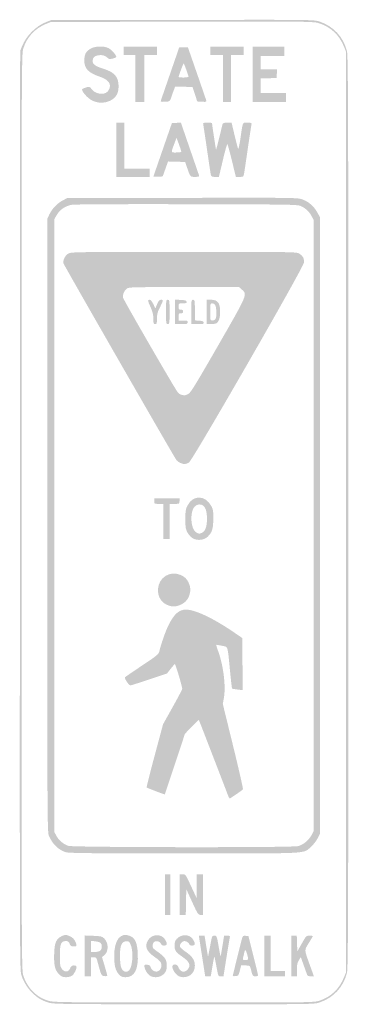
# Model space of a CAD drawing. Header units: inches. Extents: x -6 to 6, y -18 to 18.
import ezdxf

# ---------------------------------------------------------------- set-up
doc = ezdxf.new("R2010")
doc.units = ezdxf.units.IN
doc.header["$MEASUREMENT"] = 0

msp = doc.modelspace()

# ---------------------------------------------------------------- hatches: boundary and pattern name
h = msp.add_hatch(color=7)
edge = h.paths.add_edge_path()
edge.add_spline(control_points=[(-4.945, -17.905), (-5.194, -17.825), (-5.298, -17.766), (-5.487, -17.6), (-5.701, -17.411), (-5.88, -17.128), (-5.948, -16.872), (-5.999, -16.68), (-6.002, -15.434), (-5.993, 0.082)], knot_values=[0, 0, 0, 0, 1, 1, 1, 2, 2, 2, 3, 3, 3, 3], degree=3, periodic=0)
edge.add_line((-5.993, 0.082), (-5.984, 16.83))
edge.add_line((-5.984, 16.83), (-5.91, 17.011))
edge.add_spline(control_points=[(-5.91, 17.011), (-5.76, 17.379), (-5.413, 17.729), (-5.055, 17.873)], knot_values=[0, 0, 0, 0, 1, 1, 1, 1], degree=3, periodic=0)
edge.add_line((-5.055, 17.873), (-4.863, 17.951))
edge.add_line((-4.863, 17.951), (-0.058, 17.959))
edge.add_spline(control_points=[(-0.058, 17.959), (4.74, 17.968), (4.747, 17.968), (4.951, 17.899), (5.456, 17.729), (5.815, 17.343), (5.949, 16.829), (5.995, 16.655), (6, 14.839), (6, 0), (6, -14.839), (5.995, -16.655), (5.949, -16.829), (5.815, -17.343), (5.456, -17.729), (4.953, -17.899), (4.75, -17.967), (4.723, -17.967), (-0.007, -17.965), (-4.47, -17.964), (-4.775, -17.96), (-4.945, -17.905)], knot_values=[0, 0, 0, 0, 1, 1, 1, 2, 2, 2, 3, 3, 3, 4, 4, 4, 5, 5, 5, 6, 6, 6, 7, 7, 7, 7], degree=3, periodic=0)
edge = h.paths.add_edge_path(flags=0)
edge.add_spline(control_points=[(4.953, -17.833), (5.366, -17.697), (5.671, -17.406), (5.843, -16.981)], knot_values=[0, 0, 0, 0, 1, 1, 1, 1], degree=3, periodic=0)
edge.add_line((5.843, -16.981), (5.918, -16.797))
edge.add_line((5.918, -16.797), (5.918, 0))
edge.add_line((5.918, 0), (5.918, 16.797))
edge.add_line((5.918, 16.797), (5.843, 16.981))
edge.add_spline(control_points=[(5.843, 16.981), (5.67, 17.409), (5.363, 17.7), (4.945, 17.834), (4.731, 17.903), (4.715, 17.903), (-0.066, 17.894)], knot_values=[0, 0, 0, 0, 1, 1, 1, 2, 2, 2, 2], degree=3, periodic=0)
edge.add_line((-0.066, 17.894), (-4.863, 17.885))
edge.add_line((-4.863, 17.885), (-5.052, 17.808))
edge.add_spline(control_points=[(-5.052, 17.808), (-5.442, 17.651), (-5.743, 17.322), (-5.869, 16.917), (-5.933, 16.709), (-5.934, 16.544), (-5.934, 0), (-5.934, -16.544), (-5.933, -16.709), (-5.869, -16.917), (-5.79, -17.172), (-5.622, -17.427), (-5.433, -17.58), (-5.258, -17.721), (-5.176, -17.765), (-4.945, -17.839), (-4.775, -17.894), (-4.463, -17.898), (-0.009, -17.899), (4.706, -17.901), (4.748, -17.901), (4.953, -17.833)], knot_values=[0, 0, 0, 0, 1, 1, 1, 2, 2, 2, 3, 3, 3, 4, 4, 4, 5, 5, 5, 6, 6, 6, 7, 7, 7, 7], degree=3, periodic=0)
h = msp.add_hatch(color=7)
edge = h.paths.add_edge_path()
edge.add_spline(control_points=[(-3.355, 15.018), (-3.513, 15.097), (-3.725, 15.329), (-3.725, 15.421), (-3.725, 15.438), (-3.663, 15.47), (-3.587, 15.492), (-3.454, 15.532), (-3.447, 15.531), (-3.386, 15.447), (-3.301, 15.331), (-3.162, 15.264), (-3.01, 15.265), (-2.873, 15.266), (-2.801, 15.307), (-2.742, 15.418), (-2.636, 15.616), (-2.756, 15.781), (-3.083, 15.89), (-3.494, 16.027), (-3.643, 16.186), (-3.642, 16.485), (-3.64, 16.715), (-3.572, 16.83), (-3.38, 16.926), (-3.212, 17.009), (-2.925, 17.011), (-2.759, 16.931), (-2.65, 16.878), (-2.473, 16.679), (-2.473, 16.609), (-2.473, 16.596), (-2.531, 16.569), (-2.603, 16.55), (-2.718, 16.519), (-2.742, 16.523), (-2.8, 16.581), (-2.884, 16.664), (-3.003, 16.694), (-3.145, 16.668), (-3.28, 16.642), (-3.338, 16.58), (-3.338, 16.461), (-3.338, 16.342), (-3.243, 16.272), (-2.962, 16.183), (-2.678, 16.093), (-2.547, 16.008), (-2.458, 15.857), (-2.372, 15.709), (-2.367, 15.394), (-2.45, 15.239), (-2.601, 14.956), (-3.027, 14.852), (-3.355, 15.018)], knot_values=[0, 0, 0, 0, 1, 1, 1, 2, 2, 2, 3, 3, 3, 4, 4, 4, 5, 5, 5, 6, 6, 6, 7, 7, 7, 8, 8, 8, 9, 9, 9, 10, 10, 10, 11, 11, 11, 12, 12, 12, 13, 13, 13, 14, 14, 14, 15, 15, 15, 16, 16, 16, 17, 17, 17, 18, 18, 18, 18], degree=3, periodic=0)
for points in [[(-1.78, 15.824), (-1.78, 16.681), (-1.995, 16.681), (-2.209, 16.681), (-2.209, 16.83), (-2.209, 16.978), (-1.599, 16.978), (-0.989, 16.978), (-0.989, 16.83), (-0.989, 16.681), (-1.22, 16.681), (-1.451, 16.681), (-1.451, 15.824), (-1.451, 14.967), (-1.615, 14.967), (-1.78, 14.967), (-1.78, 15.824)], [(1.418, 15.824), (1.418, 16.681), (1.187, 16.681), (0.956, 16.681), (0.956, 16.83), (0.956, 16.978), (1.566, 16.978), (2.176, 16.978), (2.176, 16.83), (2.176, 16.681), (1.945, 16.681), (1.714, 16.681), (1.714, 15.824), (1.714, 14.967), (1.566, 14.967), (1.418, 14.967), (1.418, 15.824)], [(2.505, 15.973), (2.505, 16.978), (3.082, 16.978), (3.659, 16.978), (3.659, 16.813), (3.659, 16.648), (3.231, 16.648), (2.802, 16.648), (2.802, 16.401), (2.802, 16.154), (3.101, 16.154), (3.399, 16.154), (3.389, 15.997), (3.379, 15.841), (3.091, 15.831), (2.802, 15.822), (2.802, 15.559), (2.802, 15.297), (3.264, 15.297), (3.725, 15.297), (3.725, 15.132), (3.725, 14.967), (3.115, 14.967), (2.505, 14.967), (2.505, 15.973)], [(-2.473, 13.22), (-2.473, 14.209), (-2.324, 14.209), (-2.176, 14.209), (-2.176, 13.368), (-2.176, 12.527), (-1.714, 12.527), (-1.253, 12.527), (-1.253, 12.379), (-1.253, 12.231), (-1.863, 12.231), (-2.473, 12.231), (-2.473, 13.22)], [(-0.692, -13.962), (-0.692, -13.22), (-0.593, -13.22), (-0.495, -13.22), (-0.495, -13.962), (-0.495, -14.703), (-0.593, -14.703), (-0.692, -14.703), (-0.692, -13.962)], [(2.934, -16.203), (2.934, -15.462), (3.049, -15.462), (3.165, -15.462), (3.165, -16.104), (3.165, -16.747), (3.429, -16.747), (3.692, -16.747), (3.692, -16.846), (3.692, -16.945), (3.313, -16.945), (2.934, -16.945), (2.934, -16.203)]]:
    msp.add_hatch(color=7).paths.add_polyline_path(points)
h = msp.add_hatch(color=7)
edge = h.paths.add_edge_path()
edge.add_spline(control_points=[(-0.844, 15.023), (-0.833, 15.056), (-0.678, 15.505), (-0.499, 16.022)], knot_values=[0, 0, 0, 0, 1, 1, 1, 1], degree=3, periodic=0)
edge.add_line((-0.499, 16.022), (-0.174, 16.962))
edge.add_line((-0.174, 16.962), (-0.016, 16.962))
edge.add_line((-0.016, 16.962), (0.141, 16.962))
edge.add_line((0.141, 16.962), (0.462, 16.038))
edge.add_spline(control_points=[(0.462, 16.038), (0.638, 15.531), (0.793, 15.081), (0.806, 15.039), (0.829, 14.966), (0.824, 14.964), (0.657, 14.973)], knot_values=[0, 0, 0, 0, 1, 1, 1, 2, 2, 2, 2], degree=3, periodic=0)
edge.add_line((0.657, 14.973), (0.483, 14.984))
edge.add_line((0.483, 14.984), (0.396, 15.247))
edge.add_line((0.396, 15.247), (0.308, 15.511))
edge.add_line((0.308, 15.511), (-0.008, 15.52))
edge.add_line((-0.008, 15.52), (-0.323, 15.53))
edge.add_line((-0.323, 15.53), (-0.376, 15.389))
edge.add_spline(control_points=[(-0.376, 15.389), (-0.405, 15.311), (-0.449, 15.188), (-0.473, 15.115), (-0.516, 14.986), (-0.521, 14.983), (-0.69, 14.973), (-0.844, 14.964), (-0.861, 14.97), (-0.844, 15.023)], knot_values=[0, 0, 0, 0, 1, 1, 1, 2, 2, 2, 3, 3, 3, 3], degree=3, periodic=0)
edge = h.paths.add_edge_path(flags=0)
edge.add_spline(control_points=[(0.165, 15.889), (0.165, 15.923), (0.006, 16.356), (-0.013, 16.375), (-0.023, 16.386), (-0.198, 15.916), (-0.198, 15.877), (-0.198, 15.866), (-0.116, 15.857), (-0.016, 15.857), (0.083, 15.857), (0.165, 15.872), (0.165, 15.889)], knot_values=[0, 0, 0, 0, 1, 1, 1, 2, 2, 2, 3, 3, 3, 4, 4, 4, 4], degree=3, periodic=0)
h = msp.add_hatch(color=7)
edge = h.paths.add_edge_path()
edge.add_spline(control_points=[(-1.12, 12.237), (-1.119, 12.243), (-0.967, 12.685), (-0.781, 13.22)], knot_values=[0, 0, 0, 0, 1, 1, 1, 1], degree=3, periodic=0)
edge.add_line((-0.781, 13.22), (-0.444, 14.192))
edge.add_line((-0.444, 14.192), (-0.279, 14.202))
edge.add_line((-0.279, 14.202), (-0.115, 14.212))
edge.add_line((-0.115, 14.212), (0.212, 13.262))
edge.add_spline(control_points=[(0.212, 13.262), (0.392, 12.74), (0.545, 12.295), (0.553, 12.272), (0.563, 12.243), (0.52, 12.231), (0.402, 12.231), (0.219, 12.231), (0.231, 12.215), (0.087, 12.643)], knot_values=[0, 0, 0, 0, 1, 1, 1, 2, 2, 2, 3, 3, 3, 3], degree=3, periodic=0)
edge.add_line((0.087, 12.643), (0.043, 12.775))
edge.add_line((0.043, 12.775), (-0.27, 12.784))
edge.add_line((-0.27, 12.784), (-0.584, 12.793))
edge.add_line((-0.584, 12.793), (-0.681, 12.52))
edge.add_line((-0.681, 12.52), (-0.779, 12.247))
edge.add_line((-0.779, 12.247), (-0.95, 12.237))
edge.add_spline(control_points=[(-0.95, 12.237), (-1.044, 12.232), (-1.12, 12.232), (-1.12, 12.237)], knot_values=[0, 0, 0, 0, 1, 1, 1, 1], degree=3, periodic=0)
edge = h.paths.add_edge_path(flags=0)
edge.add_spline(control_points=[(-0.099, 13.152), (-0.099, 13.169), (-0.138, 13.289), (-0.186, 13.419)], knot_values=[0, 0, 0, 0, 1, 1, 1, 1], degree=3, periodic=0)
edge.add_line((-0.186, 13.419), (-0.274, 13.656))
edge.add_line((-0.274, 13.656), (-0.347, 13.462))
edge.add_spline(control_points=[(-0.347, 13.462), (-0.486, 13.092), (-0.491, 13.121), (-0.282, 13.121), (-0.181, 13.121), (-0.099, 13.135), (-0.099, 13.152)], knot_values=[0, 0, 0, 0, 1, 1, 1, 2, 2, 2, 2], degree=3, periodic=0)
h = msp.add_hatch(color=7)
edge = h.paths.add_edge_path()
edge.add_spline(control_points=[(0.976, 12.321), (0.966, 12.371), (0.905, 12.776), (0.841, 13.22), (0.776, 13.664), (0.716, 14.068), (0.705, 14.118), (0.687, 14.208), (0.689, 14.209), (0.855, 14.209), (0.947, 14.209), (1.022, 14.203), (1.022, 14.195), (1.022, 14.152), (1.161, 13.235), (1.169, 13.227), (1.174, 13.221), (1.226, 13.414), (1.285, 13.655), (1.343, 13.896), (1.398, 14.119), (1.407, 14.151), (1.419, 14.196), (1.457, 14.209), (1.58, 14.209)], knot_values=[0, 0, 0, 0, 1, 1, 1, 2, 2, 2, 3, 3, 3, 4, 4, 4, 5, 5, 5, 6, 6, 6, 7, 7, 7, 8, 8, 8, 8], degree=3, periodic=0)
edge.add_line((1.58, 14.209), (1.737, 14.209))
edge.add_line((1.737, 14.209), (1.845, 13.755))
edge.add_spline(control_points=[(1.845, 13.755), (1.904, 13.506), (1.963, 13.283), (1.976, 13.259), (1.989, 13.235), (2.025, 13.391), (2.056, 13.605), (2.154, 14.276), (2.126, 14.209), (2.314, 14.209), (2.475, 14.209), (2.477, 14.207), (2.459, 14.118), (2.449, 14.068), (2.388, 13.671), (2.325, 13.236), (2.262, 12.801), (2.202, 12.397), (2.191, 12.338), (2.174, 12.237), (2.165, 12.231), (2.033, 12.231)], knot_values=[0, 0, 0, 0, 1, 1, 1, 2, 2, 2, 3, 3, 3, 4, 4, 4, 5, 5, 5, 6, 6, 6, 7, 7, 7, 7], degree=3, periodic=0)
edge.add_line((2.033, 12.231), (1.894, 12.231))
edge.add_line((1.894, 12.231), (1.75, 12.816))
edge.add_spline(control_points=[(1.75, 12.816), (1.671, 13.138), (1.597, 13.412), (1.584, 13.426), (1.572, 13.44), (1.497, 13.177), (1.418, 12.841)], knot_values=[0, 0, 0, 0, 1, 1, 1, 2, 2, 2, 2], degree=3, periodic=0)
edge.add_line((1.418, 12.841), (1.274, 12.231))
edge.add_line((1.274, 12.231), (1.134, 12.231))
edge.add_spline(control_points=[(1.134, 12.231), (1.008, 12.231), (0.992, 12.24), (0.976, 12.321)], knot_values=[0, 0, 0, 0, 1, 1, 1, 1], degree=3, periodic=0)
h = msp.add_hatch(color=7)
edge = h.paths.add_edge_path()
edge.add_spline(control_points=[(-4.329, -12.414), (-4.601, -12.317), (-4.799, -12.123), (-4.935, -11.819), (-4.992, -11.693), (-4.995, -11.193), (-4.995, -0.495)], knot_values=[0, 0, 0, 0, 1, 1, 1, 2, 2, 2, 2], degree=3, periodic=0)
edge.add_line((-4.995, -0.495), (-4.995, 10.698))
edge.add_line((-4.995, 10.698), (-4.924, 10.85))
edge.add_spline(control_points=[(-4.924, 10.85), (-4.827, 11.059), (-4.636, 11.263), (-4.436, 11.368)], knot_values=[0, 0, 0, 0, 1, 1, 1, 1], degree=3, periodic=0)
edge.add_line((-4.436, 11.368), (-4.269, 11.456))
edge.add_line((-4.269, 11.456), (-0.06, 11.465))
edge.add_spline(control_points=[(-0.06, 11.465), (4.095, 11.473), (4.151, 11.473), (4.327, 11.407), (4.558, 11.32), (4.742, 11.161), (4.864, 10.94)], knot_values=[0, 0, 0, 0, 1, 1, 1, 2, 2, 2, 2], degree=3, periodic=0)
edge.add_line((4.864, 10.94), (4.962, 10.764))
edge.add_line((4.962, 10.764), (4.962, -0.495))
edge.add_line((4.962, -0.495), (4.962, -11.753))
edge.add_line((4.962, -11.753), (4.872, -11.922))
edge.add_spline(control_points=[(4.872, -11.922), (4.823, -12.015), (4.715, -12.151), (4.632, -12.224), (4.343, -12.478), (4.669, -12.462), (-0.014, -12.46), (-3.454, -12.459), (-4.226, -12.451), (-4.329, -12.414)], knot_values=[0, 0, 0, 0, 1, 1, 1, 2, 2, 2, 3, 3, 3, 3], degree=3, periodic=0)
edge = h.paths.add_edge_path(flags=0)
edge.add_spline(control_points=[(4.17, -12.194), (4.347, -12.15), (4.56, -11.974), (4.658, -11.79)], knot_values=[0, 0, 0, 0, 1, 1, 1, 1], degree=3, periodic=0)
edge.add_line((4.658, -11.79), (4.731, -11.654))
edge.add_line((4.731, -11.654), (4.731, -0.495))
edge.add_line((4.731, -0.495), (4.731, 10.665))
edge.add_line((4.731, 10.665), (4.66, 10.797))
edge.add_spline(control_points=[(4.66, 10.797), (4.569, 10.965), (4.436, 11.091), (4.269, 11.166), (4.145, 11.222), (3.909, 11.226), (0.102, 11.234), (-2.437, 11.24), (-3.998, 11.231), (-4.108, 11.211), (-4.337, 11.169), (-4.532, 11.036), (-4.642, 10.849)], knot_values=[0, 0, 0, 0, 1, 1, 1, 2, 2, 2, 3, 3, 3, 4, 4, 4, 4], degree=3, periodic=0)
edge.add_line((-4.642, 10.849), (-4.731, 10.698))
edge.add_line((-4.731, 10.698), (-4.731, -0.495))
edge.add_line((-4.731, -0.495), (-4.731, -11.687))
edge.add_line((-4.731, -11.687), (-4.657, -11.825))
edge.add_spline(control_points=[(-4.657, -11.825), (-4.573, -11.982), (-4.409, -12.119), (-4.228, -12.184), (-4.064, -12.242), (3.94, -12.252), (4.17, -12.194)], knot_values=[0, 0, 0, 0, 1, 1, 1, 2, 2, 2, 2], degree=3, periodic=0)
h = msp.add_hatch(color=7)
edge = h.paths.add_edge_path()
edge.add_spline(control_points=[(-0.149, 1.798), (-0.204, 1.825), (-0.264, 1.873), (-0.284, 1.904), (-0.563, 2.354), (-4.386, 9.009), (-4.401, 9.072), (-4.433, 9.198), (-4.337, 9.38), (-4.204, 9.443), (-4.106, 9.489), (-3.66, 9.494), (0.005, 9.494), (4.006, 9.494), (4.107, 9.493), (4.209, 9.43), (4.345, 9.348), (4.394, 9.253), (4.379, 9.103), (4.362, 8.921), (0.317, 1.892), (0.181, 1.808), (0.062, 1.735), (-0.017, 1.733), (-0.149, 1.798)], knot_values=[0, 0, 0, 0, 1, 1, 1, 2, 2, 2, 3, 3, 3, 4, 4, 4, 5, 5, 5, 6, 6, 6, 7, 7, 7, 8, 8, 8, 8], degree=3, periodic=0)
edge = h.paths.add_edge_path(flags=0)
edge.add_spline(control_points=[(0.146, 4.304), (0.239, 4.347), (0.389, 4.59), (1.235, 6.059), (2.325, 7.954), (2.317, 7.934), (2.114, 8.116)], knot_values=[0, 0, 0, 0, 1, 1, 1, 2, 2, 2, 2], degree=3, periodic=0)
edge.add_line((2.114, 8.116), (2.01, 8.209))
edge.add_line((2.01, 8.209), (-0.011, 8.209))
edge.add_spline(control_points=[(-0.011, 8.209), (-2.017, 8.209), (-2.032, 8.208), (-2.106, 8.14), (-2.201, 8.051), (-2.251, 7.919), (-2.226, 7.822), (-2.201, 7.722), (-0.311, 4.455), (-0.224, 4.362), (-0.166, 4.299), (-0.119, 4.278), (0.012, 4.257), (0.027, 4.255), (0.088, 4.276), (0.146, 4.304)], knot_values=[0, 0, 0, 0, 1, 1, 1, 2, 2, 2, 3, 3, 3, 4, 4, 4, 5, 5, 5, 5], degree=3, periodic=0)
h = msp.add_hatch(color=7)
edge = h.paths.add_edge_path()
edge.add_spline(control_points=[(-1.121, 7.056), (-1.121, 7.206), (-1.145, 7.307), (-1.22, 7.472), (-1.335, 7.727), (-1.338, 7.747), (-1.259, 7.747), (-1.221, 7.747), (-1.172, 7.691), (-1.123, 7.591)], knot_values=[0, 0, 0, 0, 1, 1, 1, 2, 2, 2, 3, 3, 3, 3], degree=3, periodic=0)
edge.add_line((-1.123, 7.591), (-1.046, 7.434))
edge.add_line((-1.046, 7.434), (-0.98, 7.591))
edge.add_spline(control_points=[(-0.98, 7.591), (-0.929, 7.715), (-0.899, 7.747), (-0.837, 7.747), (-0.749, 7.747), (-0.755, 7.717), (-0.905, 7.421), (-0.967, 7.298), (-0.989, 7.204), (-0.989, 7.056), (-0.989, 6.879), (-0.996, 6.857), (-1.055, 6.857), (-1.114, 6.857), (-1.121, 6.879), (-1.121, 7.056)], knot_values=[0, 0, 0, 0, 1, 1, 1, 2, 2, 2, 3, 3, 3, 4, 4, 4, 5, 5, 5, 5], degree=3, periodic=0)
h = msp.add_hatch(color=7)
edge = h.paths.add_edge_path()
edge.add_spline(control_points=[(-0.659, 7.302), (-0.659, 7.725), (-0.656, 7.747), (-0.593, 7.747), (-0.531, 7.747), (-0.527, 7.725), (-0.527, 7.302), (-0.527, 6.879), (-0.531, 6.857), (-0.593, 6.857), (-0.656, 6.857), (-0.659, 6.879), (-0.659, 7.302)], knot_values=[0, 0, 0, 0, 1, 1, 1, 2, 2, 2, 3, 3, 3, 4, 4, 4, 4], degree=3, periodic=0)
h = msp.add_hatch(color=7)
edge = h.paths.add_edge_path()
edge.add_line((-0.33, 7.304), (-0.33, 7.75))
edge.add_line((-0.33, 7.75), (-0.124, 7.741))
edge.add_spline(control_points=[(-0.124, 7.741), (0.041, 7.733), (0.084, 7.719), (0.093, 7.673), (0.102, 7.625), (0.079, 7.615), (-0.047, 7.615), (-0.197, 7.615), (-0.198, 7.615), (-0.198, 7.5), (-0.198, 7.399), (-0.188, 7.385), (-0.115, 7.385), (-0.055, 7.385), (-0.033, 7.367), (-0.033, 7.319), (-0.033, 7.27), (-0.055, 7.253), (-0.115, 7.253), (-0.19, 7.253), (-0.198, 7.24), (-0.198, 7.121)], knot_values=[0, 0, 0, 0, 1, 1, 1, 2, 2, 2, 3, 3, 3, 4, 4, 4, 5, 5, 5, 6, 6, 6, 7, 7, 7, 7], degree=3, periodic=0)
edge.add_line((-0.198, 7.121), (-0.198, 6.989))
edge.add_line((-0.198, 6.989), (-0.033, 6.989))
edge.add_spline(control_points=[(-0.033, 6.989), (0.11, 6.989), (0.132, 6.98), (0.132, 6.923), (0.132, 6.863), (0.11, 6.857), (-0.099, 6.857)], knot_values=[0, 0, 0, 0, 1, 1, 1, 2, 2, 2, 2], degree=3, periodic=0)
edge.add_line((-0.099, 6.857), (-0.33, 6.857))
edge.add_line((-0.33, 6.857), (-0.33, 7.304))
h = msp.add_hatch(color=7)
edge = h.paths.add_edge_path()
edge.add_spline(control_points=[(0.264, 7.302), (0.264, 7.725), (0.267, 7.747), (0.33, 7.747), (0.392, 7.747), (0.396, 7.725), (0.396, 7.37)], knot_values=[0, 0, 0, 0, 1, 1, 1, 2, 2, 2, 2], degree=3, periodic=0)
edge.add_line((0.396, 7.37), (0.396, 6.993))
edge.add_line((0.396, 6.993), (0.552, 6.983))
edge.add_spline(control_points=[(0.552, 6.983), (0.67, 6.975), (0.711, 6.958), (0.719, 6.915), (0.729, 6.864), (0.701, 6.857), (0.497, 6.857)], knot_values=[0, 0, 0, 0, 1, 1, 1, 2, 2, 2, 2], degree=3, periodic=0)
edge.add_line((0.497, 6.857), (0.264, 6.857))
edge.add_line((0.264, 6.857), (0.264, 7.302))
h = msp.add_hatch(color=7)
edge = h.paths.add_edge_path()
edge.add_line((0.824, 7.302), (0.824, 7.747))
edge.add_line((0.824, 7.747), (0.987, 7.747))
edge.add_spline(control_points=[(0.987, 7.747), (1.231, 7.747), (1.319, 7.63), (1.319, 7.305), (1.319, 7.094), (1.267, 6.933), (1.186, 6.889), (1.152, 6.872), (1.057, 6.857), (0.975, 6.857)], knot_values=[0, 0, 0, 0, 1, 1, 1, 2, 2, 2, 3, 3, 3, 3], degree=3, periodic=0)
edge.add_line((0.975, 6.857), (0.824, 6.857))
edge.add_line((0.824, 6.857), (0.824, 7.302))
edge = h.paths.add_edge_path(flags=0)
edge.add_spline(control_points=[(1.156, 7.059), (1.178, 7.1), (1.188, 7.219), (1.18, 7.342), (1.167, 7.558), (1.132, 7.614), (1.014, 7.615), (0.963, 7.615), (0.956, 7.579), (0.956, 7.302), (0.956, 6.991), (0.957, 6.989), (1.037, 6.989), (1.087, 6.989), (1.133, 7.017), (1.156, 7.059)], knot_values=[0, 0, 0, 0, 1, 1, 1, 2, 2, 2, 3, 3, 3, 4, 4, 4, 5, 5, 5, 5], degree=3, periodic=0)
h = msp.add_hatch(color=7)
edge = h.paths.add_edge_path()
edge.add_line((-0.758, -0.346), (-0.758, 0.297))
edge.add_line((-0.758, 0.297), (-0.923, 0.297))
edge.add_spline(control_points=[(-0.923, 0.297), (-1.084, 0.297), (-1.088, 0.299), (-1.088, 0.396)], knot_values=[0, 0, 0, 0, 1, 1, 1, 1], degree=3, periodic=0)
edge.add_line((-1.088, 0.396), (-1.088, 0.495))
edge.add_line((-1.088, 0.495), (-0.626, 0.495))
edge.add_line((-0.626, 0.495), (-0.165, 0.495))
edge.add_line((-0.165, 0.495), (-0.165, 0.396))
edge.add_spline(control_points=[(-0.165, 0.396), (-0.165, 0.298), (-0.167, 0.297), (-0.346, 0.297)], knot_values=[0, 0, 0, 0, 1, 1, 1, 1], degree=3, periodic=0)
edge.add_line((-0.346, 0.297), (-0.527, 0.297))
edge.add_line((-0.527, 0.297), (-0.527, -0.346))
edge.add_line((-0.527, -0.346), (-0.527, -0.989))
edge.add_line((-0.527, -0.989), (-0.643, -0.989))
edge.add_line((-0.643, -0.989), (-0.758, -0.989))
edge.add_line((-0.758, -0.989), (-0.758, -0.346))
h = msp.add_hatch(color=7)
edge = h.paths.add_edge_path()
edge.add_spline(control_points=[(0.33, -0.966), (0.261, -0.93), (0.182, -0.847), (0.132, -0.758), (0.059, -0.626), (0.049, -0.572), (0.049, -0.263), (0.049, 0.042), (0.059, 0.103), (0.132, 0.244), (0.329, 0.628), (0.77, 0.62), (0.989, 0.229), (1.062, 0.099), (1.071, 0.046), (1.069, -0.247), (1.067, -0.615), (1.025, -0.747), (0.861, -0.903), (0.732, -1.026), (0.5, -1.054), (0.33, -0.966)], knot_values=[0, 0, 0, 0, 1, 1, 1, 2, 2, 2, 3, 3, 3, 4, 4, 4, 5, 5, 5, 6, 6, 6, 7, 7, 7, 7], degree=3, periodic=0)
edge = h.paths.add_edge_path(flags=0)
edge.add_spline(control_points=[(0.661, -0.757), (0.781, -0.693), (0.838, -0.529), (0.838, -0.247), (0.838, 0.053), (0.775, 0.213), (0.638, 0.265), (0.527, 0.308), (0.394, 0.244), (0.335, 0.12), (0.215, -0.13), (0.263, -0.602), (0.421, -0.727), (0.514, -0.799), (0.569, -0.807), (0.661, -0.757)], knot_values=[0, 0, 0, 0, 1, 1, 1, 2, 2, 2, 3, 3, 3, 4, 4, 4, 5, 5, 5, 5], degree=3, periodic=0)
h = msp.add_hatch(color=7)
edge = h.paths.add_edge_path()
edge.add_spline(control_points=[(-0.526, -3.424), (-0.816, -3.338), (-0.972, -3.109), (-0.949, -2.8), (-0.92, -2.389), (-0.516, -2.136), (-0.14, -2.292), (0.016, -2.358), (0.091, -2.427), (0.168, -2.578), (0.303, -2.843), (0.204, -3.2), (-0.044, -3.344), (-0.212, -3.442), (-0.375, -3.469), (-0.526, -3.424)], knot_values=[0, 0, 0, 0, 1, 1, 1, 2, 2, 2, 3, 3, 3, 4, 4, 4, 5, 5, 5, 5], degree=3, periodic=0)
h = msp.add_hatch(color=7)
edge = h.paths.add_edge_path()
edge.add_spline(control_points=[(1.613, -10.36), (1.494, -10.044), (0.549, -7.597), (0.542, -7.588), (0.537, -7.582), (0.421, -7.694), (0.284, -7.835)], knot_values=[0, 0, 0, 0, 1, 1, 1, 2, 2, 2, 2], degree=3, periodic=0)
edge.add_line((0.284, -7.835), (0.034, -8.093))
edge.add_line((0.034, -8.093), (-0.332, -9.198))
edge.add_spline(control_points=[(-0.332, -9.198), (-0.534, -9.805), (-0.701, -10.304), (-0.704, -10.306), (-0.713, -10.314), (-1.347, -10.071), (-1.364, -10.054), (-1.374, -10.044), (-1.243, -9.521), (-1.073, -8.891)], knot_values=[0, 0, 0, 0, 1, 1, 1, 2, 2, 2, 3, 3, 3, 3], degree=3, periodic=0)
edge.add_line((-1.073, -8.891), (-0.766, -7.746))
edge.add_line((-0.766, -7.746), (-0.416, -7.12))
edge.add_spline(control_points=[(-0.416, -7.12), (-0.223, -6.775), (-0.065, -6.475), (-0.065, -6.453), (-0.063, -6.379), (-0.313, -5.539), (-0.334, -5.547), (-0.346, -5.551), (-0.416, -5.631), (-0.489, -5.725)], knot_values=[0, 0, 0, 0, 1, 1, 1, 2, 2, 2, 3, 3, 3, 3], degree=3, periodic=0)
edge.add_line((-0.489, -5.725), (-0.623, -5.894))
edge.add_line((-0.623, -5.894), (-1.276, -6.112))
edge.add_spline(control_points=[(-1.276, -6.112), (-1.635, -6.232), (-1.945, -6.33), (-1.965, -6.33), (-2.011, -6.33), (-2.184, -6.073), (-2.162, -6.038), (-2.154, -6.024), (-1.872, -5.83), (-1.537, -5.607), (-1.005, -5.254), (-0.924, -5.188), (-0.905, -5.098), (-0.855, -4.862), (-0.678, -4.353), (-0.572, -4.14), (-0.36, -3.716), (-0.184, -3.56), (0.08, -3.562), (0.406, -3.564), (1.064, -3.875), (1.797, -4.374)], knot_values=[0, 0, 0, 0, 1, 1, 1, 2, 2, 2, 3, 3, 3, 4, 4, 4, 5, 5, 5, 6, 6, 6, 7, 7, 7, 7], degree=3, periodic=0)
edge.add_line((1.797, -4.374), (2.126, -4.599))
edge.add_line((2.126, -4.599), (2.135, -5.551))
edge.add_line((2.135, -5.551), (2.144, -6.502))
edge.add_line((2.144, -6.502), (1.954, -6.479))
edge.add_spline(control_points=[(1.954, -6.479), (1.849, -6.466), (1.759, -6.451), (1.753, -6.445), (1.747, -6.44), (1.714, -6.141), (1.678, -5.781), (1.586, -4.838), (1.614, -4.928), (1.395, -4.884), (1.293, -4.863), (1.198, -4.846), (1.184, -4.846), (1.171, -4.846), (1.189, -4.922), (1.224, -5.014), (1.435, -5.568), (1.536, -6.349), (1.454, -6.795)], knot_values=[0, 0, 0, 0, 1, 1, 1, 2, 2, 2, 3, 3, 3, 4, 4, 4, 5, 5, 5, 6, 6, 6, 6], degree=3, periodic=0)
edge.add_line((1.454, -6.795), (1.416, -7.005))
edge.add_line((1.416, -7.005), (1.796, -8.553))
edge.add_spline(control_points=[(1.796, -8.553), (2.005, -9.404), (2.165, -10.11), (2.151, -10.123), (2.075, -10.191), (1.697, -10.451), (1.674, -10.451), (1.659, -10.451), (1.631, -10.41), (1.613, -10.36)], knot_values=[0, 0, 0, 0, 1, 1, 1, 2, 2, 2, 3, 3, 3, 3], degree=3, periodic=0)
h = msp.add_hatch(color=7)
edge = h.paths.add_edge_path()
edge.add_line((-0.165, -13.962), (-0.165, -13.22))
edge.add_line((-0.165, -13.22), (-0.055, -13.22))
edge.add_spline(control_points=[(-0.055, -13.22), (0.055, -13.22), (0.057, -13.224), (0.258, -13.657)], knot_values=[0, 0, 0, 0, 1, 1, 1, 1], degree=3, periodic=0)
edge.add_line((0.258, -13.657), (0.461, -14.093))
edge.add_line((0.461, -14.093), (0.461, -13.657))
edge.add_line((0.461, -13.657), (0.462, -13.22))
edge.add_line((0.462, -13.22), (0.577, -13.22))
edge.add_line((0.577, -13.22), (0.692, -13.22))
edge.add_line((0.692, -13.22), (0.692, -13.962))
edge.add_line((0.692, -13.962), (0.692, -14.703))
edge.add_line((0.692, -14.703), (0.602, -14.703))
edge.add_spline(control_points=[(0.602, -14.703), (0.517, -14.703), (0.497, -14.671), (0.297, -14.233)], knot_values=[0, 0, 0, 0, 1, 1, 1, 1], degree=3, periodic=0)
edge.add_line((0.297, -14.233), (0.082, -13.764))
edge.add_line((0.082, -13.764), (0.073, -14.234))
edge.add_line((0.073, -14.234), (0.064, -14.703))
edge.add_line((0.064, -14.703), (-0.05, -14.703))
edge.add_line((-0.05, -14.703), (-0.165, -14.703))
edge.add_line((-0.165, -14.703), (-0.165, -13.962))
h = msp.add_hatch(color=7)
edge = h.paths.add_edge_path()
edge.add_spline(control_points=[(-4.566, -16.869), (-4.714, -16.721), (-4.757, -16.541), (-4.742, -16.121), (-4.728, -15.714), (-4.671, -15.58), (-4.469, -15.481), (-4.353, -15.424), (-4.329, -15.422), (-4.209, -15.464), (-4.068, -15.514), (-3.972, -15.621), (-3.937, -15.766), (-3.917, -15.852), (-3.923, -15.857), (-4.028, -15.857), (-4.122, -15.857), (-4.145, -15.841), (-4.177, -15.758), (-4.207, -15.679), (-4.234, -15.659), (-4.311, -15.659), (-4.495, -15.659), (-4.533, -15.749), (-4.533, -16.188), (-4.533, -16.533), (-4.525, -16.588), (-4.463, -16.671), (-4.348, -16.825), (-4.199, -16.796), (-4.141, -16.607), (-4.117, -16.532), (-3.923, -16.525), (-3.923, -16.6), (-3.923, -16.694), (-4.015, -16.87), (-4.092, -16.924), (-4.134, -16.954), (-4.233, -16.978), (-4.313, -16.978), (-4.432, -16.978), (-4.476, -16.959), (-4.566, -16.869)], knot_values=[0, 0, 0, 0, 1, 1, 1, 2, 2, 2, 3, 3, 3, 4, 4, 4, 5, 5, 5, 6, 6, 6, 7, 7, 7, 8, 8, 8, 9, 9, 9, 10, 10, 10, 11, 11, 11, 12, 12, 12, 13, 13, 13, 14, 14, 14, 14], degree=3, periodic=0)
h = msp.add_hatch(color=7)
edge = h.paths.add_edge_path()
edge.add_spline(control_points=[(-2.376, -16.876), (-2.505, -16.738), (-2.55, -16.559), (-2.549, -16.187), (-2.548, -15.609), (-2.319, -15.327), (-1.969, -15.473), (-1.785, -15.55), (-1.705, -15.735), (-1.688, -16.125), (-1.663, -16.696), (-1.81, -16.978), (-2.132, -16.978), (-2.256, -16.978), (-2.297, -16.961), (-2.376, -16.876)], knot_values=[0, 0, 0, 0, 1, 1, 1, 2, 2, 2, 3, 3, 3, 4, 4, 4, 5, 5, 5, 5], degree=3, periodic=0)
edge = h.paths.add_edge_path(flags=0)
edge.add_spline(control_points=[(-2.002, -16.723), (-1.868, -16.573), (-1.842, -15.989), (-1.961, -15.76), (-2.007, -15.671), (-2.03, -15.657), (-2.12, -15.666), (-2.277, -15.681), (-2.341, -15.831), (-2.34, -16.187), (-2.34, -16.341), (-2.325, -16.522), (-2.306, -16.59), (-2.256, -16.772), (-2.106, -16.837), (-2.002, -16.723)], knot_values=[0, 0, 0, 0, 1, 1, 1, 2, 2, 2, 3, 3, 3, 4, 4, 4, 5, 5, 5, 5], degree=3, periodic=0)
h = msp.add_hatch(color=7)
edge = h.paths.add_edge_path()
edge.add_spline(control_points=[(-1.269, -16.907), (-1.36, -16.835), (-1.451, -16.664), (-1.451, -16.565), (-1.451, -16.526), (-1.424, -16.515), (-1.345, -16.523), (-1.263, -16.531), (-1.234, -16.552), (-1.22, -16.615), (-1.209, -16.66), (-1.162, -16.719), (-1.114, -16.745), (-0.945, -16.84), (-0.784, -16.679), (-0.837, -16.468), (-0.85, -16.417), (-0.934, -16.335), (-1.057, -16.251), (-1.373, -16.037), (-1.451, -15.851), (-1.318, -15.633), (-1.173, -15.395), (-0.828, -15.379), (-0.691, -15.603), (-0.597, -15.758), (-0.606, -15.824), (-0.723, -15.824), (-0.791, -15.824), (-0.826, -15.804), (-0.841, -15.758), (-0.865, -15.681), (-1.01, -15.636), (-1.085, -15.683), (-1.114, -15.701), (-1.142, -15.761), (-1.148, -15.817), (-1.157, -15.908), (-1.138, -15.932), (-0.956, -16.055), (-0.845, -16.13), (-0.725, -16.239), (-0.69, -16.297), (-0.613, -16.423), (-0.607, -16.647), (-0.676, -16.781), (-0.777, -16.976), (-1.095, -17.044), (-1.269, -16.907)], knot_values=[0, 0, 0, 0, 1, 1, 1, 2, 2, 2, 3, 3, 3, 4, 4, 4, 5, 5, 5, 6, 6, 6, 7, 7, 7, 8, 8, 8, 9, 9, 9, 10, 10, 10, 11, 11, 11, 12, 12, 12, 13, 13, 13, 14, 14, 14, 15, 15, 15, 16, 16, 16, 16], degree=3, periodic=0)
h = msp.add_hatch(color=7)
edge = h.paths.add_edge_path()
edge.add_spline(control_points=[(-0.243, -16.909), (-0.344, -16.83), (-0.429, -16.682), (-0.429, -16.584), (-0.429, -16.483), (-0.244, -16.488), (-0.213, -16.591), (-0.154, -16.783), (0.003, -16.835), (0.126, -16.704), (0.264, -16.557), (0.206, -16.411), (-0.066, -16.228), (-0.3, -16.071), (-0.346, -16.004), (-0.346, -15.823), (-0.346, -15.701), (-0.328, -15.645), (-0.267, -15.581), (-0.087, -15.389), (0.208, -15.401), (0.332, -15.605), (0.426, -15.759), (0.416, -15.824), (0.297, -15.824), (0.242, -15.824), (0.198, -15.81), (0.198, -15.794), (0.198, -15.736), (0.094, -15.659), (0.015, -15.659), (-0.078, -15.659), (-0.176, -15.789), (-0.145, -15.871), (-0.133, -15.901), (-0.038, -15.984), (0.067, -16.055), (0.298, -16.212), (0.396, -16.359), (0.396, -16.548), (0.396, -16.803), (0.224, -16.978), (-0.025, -16.978), (-0.108, -16.978), (-0.188, -16.953), (-0.243, -16.909)], knot_values=[0, 0, 0, 0, 1, 1, 1, 2, 2, 2, 3, 3, 3, 4, 4, 4, 5, 5, 5, 6, 6, 6, 7, 7, 7, 8, 8, 8, 9, 9, 9, 10, 10, 10, 11, 11, 11, 12, 12, 12, 13, 13, 13, 14, 14, 14, 15, 15, 15, 15], degree=3, periodic=0)
h = msp.add_hatch(color=7)
edge = h.paths.add_edge_path()
edge.add_line((-3.626, -16.2), (-3.626, -15.455))
edge.add_line((-3.626, -15.455), (-3.316, -15.467))
edge.add_spline(control_points=[(-3.316, -15.467), (-3.041, -15.477), (-2.995, -15.487), (-2.92, -15.558), (-2.747, -15.72), (-2.746, -16.046), (-2.917, -16.18)], knot_values=[0, 0, 0, 0, 1, 1, 1, 2, 2, 2, 2], degree=3, periodic=0)
edge.add_line((-2.917, -16.18), (-2.996, -16.243))
edge.add_line((-2.996, -16.243), (-2.899, -16.566))
edge.add_spline(control_points=[(-2.899, -16.566), (-2.846, -16.744), (-2.802, -16.903), (-2.802, -16.92), (-2.802, -16.936), (-2.85, -16.945), (-2.908, -16.939), (-3.02, -16.928), (-3.029, -16.909), (-3.164, -16.393), (-3.196, -16.268), (-3.211, -16.253), (-3.298, -16.253)], knot_values=[0, 0, 0, 0, 1, 1, 1, 2, 2, 2, 3, 3, 3, 4, 4, 4, 4], degree=3, periodic=0)
edge.add_line((-3.298, -16.253), (-3.396, -16.253))
edge.add_line((-3.396, -16.253), (-3.396, -16.599))
edge.add_line((-3.396, -16.599), (-3.396, -16.945))
edge.add_line((-3.396, -16.945), (-3.511, -16.945))
edge.add_line((-3.511, -16.945), (-3.626, -16.945))
edge.add_line((-3.626, -16.945), (-3.626, -16.2))
edge = h.paths.add_edge_path(flags=0)
edge.add_spline(control_points=[(-3.052, -16.003), (-2.986, -15.937), (-2.985, -15.779), (-3.049, -15.725), (-3.077, -15.703), (-3.166, -15.677), (-3.247, -15.667)], knot_values=[0, 0, 0, 0, 1, 1, 1, 2, 2, 2, 2], degree=3, periodic=0)
edge.add_line((-3.247, -15.667), (-3.396, -15.651))
edge.add_line((-3.396, -15.651), (-3.396, -15.853))
edge.add_line((-3.396, -15.853), (-3.396, -16.055))
edge.add_line((-3.396, -16.055), (-3.25, -16.055))
edge.add_spline(control_points=[(-3.25, -16.055), (-3.161, -16.055), (-3.083, -16.035), (-3.052, -16.003)], knot_values=[0, 0, 0, 0, 1, 1, 1, 1], degree=3, periodic=0)
h = msp.add_hatch(color=7)
edge = h.paths.add_edge_path()
edge.add_line((0.657, -16.203), (0.541, -15.462))
edge.add_line((0.541, -15.462), (0.645, -15.462))
edge.add_line((0.645, -15.462), (0.749, -15.462))
edge.add_line((0.749, -15.462), (0.813, -15.849))
edge.add_line((0.813, -15.849), (0.876, -16.236))
edge.add_line((0.876, -16.236), (0.934, -15.94))
edge.add_spline(control_points=[(0.934, -15.94), (0.966, -15.776), (1, -15.602), (1.009, -15.552), (1.023, -15.484), (1.046, -15.462), (1.105, -15.462), (1.195, -15.462), (1.199, -15.471), (1.27, -15.89), (1.299, -16.062), (1.328, -16.207), (1.333, -16.213), (1.339, -16.218), (1.37, -16.051), (1.403, -15.842)], knot_values=[0, 0, 0, 0, 1, 1, 1, 2, 2, 2, 3, 3, 3, 4, 4, 4, 5, 5, 5, 5], degree=3, periodic=0)
edge.add_line((1.403, -15.842), (1.463, -15.462))
edge.add_line((1.463, -15.462), (1.576, -15.462))
edge.add_spline(control_points=[(1.576, -15.462), (1.676, -15.462), (1.686, -15.47), (1.671, -15.536), (1.661, -15.577), (1.605, -15.91), (1.547, -16.277)], knot_values=[0, 0, 0, 0, 1, 1, 1, 2, 2, 2, 2], degree=3, periodic=0)
edge.add_line((1.547, -16.277), (1.441, -16.945))
edge.add_line((1.441, -16.945), (1.347, -16.945))
edge.add_spline(control_points=[(1.347, -16.945), (1.244, -16.945), (1.252, -16.965), (1.171, -16.519), (1.143, -16.366), (1.115, -16.236), (1.109, -16.23), (1.103, -16.224), (1.07, -16.382), (1.037, -16.582)], knot_values=[0, 0, 0, 0, 1, 1, 1, 2, 2, 2, 3, 3, 3, 3], degree=3, periodic=0)
edge.add_line((1.037, -16.582), (0.976, -16.945))
edge.add_line((0.976, -16.945), (0.875, -16.945))
edge.add_line((0.875, -16.945), (0.773, -16.945))
edge.add_line((0.773, -16.945), (0.657, -16.203))
h = msp.add_hatch(color=7)
edge = h.paths.add_edge_path()
edge.add_spline(control_points=[(1.78, -16.929), (1.78, -16.911), (2.038, -15.869), (2.113, -15.583), (2.144, -15.468), (2.155, -15.458), (2.25, -15.468)], knot_values=[0, 0, 0, 0, 1, 1, 1, 2, 2, 2, 2], degree=3, periodic=0)
edge.add_line((2.25, -15.468), (2.353, -15.478))
edge.add_line((2.353, -15.478), (2.527, -16.17))
edge.add_spline(control_points=[(2.527, -16.17), (2.623, -16.551), (2.702, -16.881), (2.702, -16.904), (2.703, -16.928), (2.662, -16.945), (2.606, -16.945), (2.518, -16.945), (2.504, -16.93), (2.472, -16.805), (2.452, -16.728), (2.428, -16.639), (2.419, -16.607), (2.406, -16.562), (2.366, -16.549), (2.243, -16.549)], knot_values=[0, 0, 0, 0, 1, 1, 1, 2, 2, 2, 3, 3, 3, 4, 4, 4, 5, 5, 5, 5], degree=3, periodic=0)
edge.add_line((2.243, -16.549), (2.084, -16.549))
edge.add_line((2.084, -16.549), (2.038, -16.739))
edge.add_spline(control_points=[(2.038, -16.739), (1.995, -16.917), (1.985, -16.929), (1.886, -16.939), (1.828, -16.945), (1.78, -16.94), (1.78, -16.929)], knot_values=[0, 0, 0, 0, 1, 1, 1, 2, 2, 2, 2], degree=3, periodic=0)
edge = h.paths.add_edge_path(flags=0)
edge.add_spline(control_points=[(2.341, -16.317), (2.341, -16.239), (2.265, -15.989), (2.242, -15.989), (2.228, -15.989), (2.208, -16.032), (2.198, -16.084), (2.188, -16.136), (2.169, -16.218), (2.157, -16.265), (2.137, -16.345), (2.144, -16.352), (2.238, -16.352), (2.295, -16.352), (2.341, -16.336), (2.341, -16.317)], knot_values=[0, 0, 0, 0, 1, 1, 1, 2, 2, 2, 3, 3, 3, 4, 4, 4, 5, 5, 5, 5], degree=3, periodic=0)
h = msp.add_hatch(color=7)
edge = h.paths.add_edge_path()
edge.add_line((3.923, -16.203), (3.923, -15.462))
edge.add_line((3.923, -15.462), (4.021, -15.462))
edge.add_line((4.021, -15.462), (4.118, -15.462))
edge.add_line((4.118, -15.462), (4.128, -15.75))
edge.add_line((4.128, -15.75), (4.137, -16.038))
edge.add_line((4.137, -16.038), (4.3, -15.75))
edge.add_spline(control_points=[(4.3, -15.75), (4.46, -15.465), (4.464, -15.462), (4.59, -15.462), (4.661, -15.462), (4.712, -15.473), (4.704, -15.486), (4.696, -15.5), (4.626, -15.615), (4.549, -15.742), (4.387, -16.007), (4.384, -15.953), (4.609, -16.574)], knot_values=[0, 0, 0, 0, 1, 1, 1, 2, 2, 2, 3, 3, 3, 4, 4, 4, 4], degree=3, periodic=0)
edge.add_line((4.609, -16.574), (4.743, -16.945))
edge.add_line((4.743, -16.945), (4.629, -16.945))
edge.add_spline(control_points=[(4.629, -16.945), (4.566, -16.945), (4.508, -16.927), (4.5, -16.904), (4.492, -16.881), (4.436, -16.723), (4.375, -16.553)], knot_values=[0, 0, 0, 0, 1, 1, 1, 2, 2, 2, 2], degree=3, periodic=0)
edge.add_line((4.375, -16.553), (4.264, -16.243))
edge.add_line((4.264, -16.243), (4.193, -16.359))
edge.add_spline(control_points=[(4.193, -16.359), (4.137, -16.45), (4.121, -16.526), (4.121, -16.71)], knot_values=[0, 0, 0, 0, 1, 1, 1, 1], degree=3, periodic=0)
edge.add_line((4.121, -16.71), (4.121, -16.945))
edge.add_line((4.121, -16.945), (4.022, -16.945))
edge.add_line((4.022, -16.945), (3.923, -16.945))
edge.add_line((3.923, -16.945), (3.923, -16.203))

doc.saveas('drawing.dxf')
